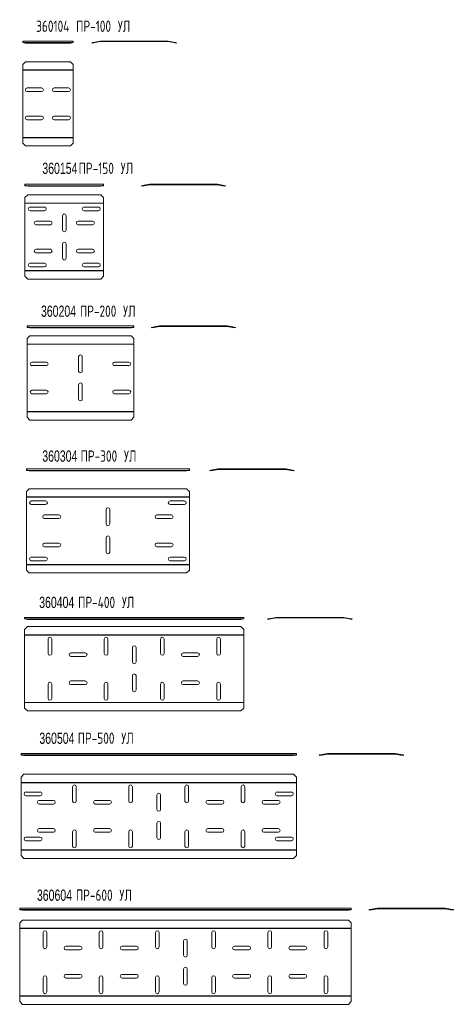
# Model space of a CAD drawing. Header units: millimetres. Extents: x 297 to 1069, y -748 to 1002.
import ezdxf

# ---------------------------------------------------------------- set-up
doc = ezdxf.new("R2010")
doc.units = ezdxf.units.MM
doc.styles.add('SLDTEXTSTYLE0', font='TXT', dxfattribs={"width": 0.7, "bigfont": 'bigfont'})
doc.styles.add('SLDTEXTSTYLE1', font='TXT', dxfattribs={"width": 0.7})

# ---------------------------------------------------------------- blocks, each defined once
blk = doc.blocks.new('SW_NOTE_0')
at = {"color": 0, "linetype": 'Continuous', "lineweight": 0, "char_height": 20, "attachment_point": 1}
for s, insert, style in [('360154', (0, 25.7), 'SLDTEXTSTYLE1'), ('\\M+18450\\M+18451-150 \\M+18454\\M+1844C', (64.6, 25.7), 'SLDTEXTSTYLE0')]:
    blk.add_mtext(s, dxfattribs=dict(at, insert=insert, style=style))
blk = doc.blocks.new('SW_NOTE_1')
at = {"color": 0, "linetype": 'Continuous', "lineweight": 0, "char_height": 20, "attachment_point": 1}
for s, insert, style in [('360204', (0, 25.7), 'SLDTEXTSTYLE1'), ('\\M+18450\\M+18451-200 \\M+18454\\M+1844C', (69.3, 25.7), 'SLDTEXTSTYLE0')]:
    blk.add_mtext(s, dxfattribs=dict(at, insert=insert, style=style))
blk = doc.blocks.new('SW_NOTE_2')
at = {"color": 0, "linetype": 'Continuous', "lineweight": 0, "char_height": 20, "attachment_point": 1}
for s, insert, style in [('360304', (0, 25.7), 'SLDTEXTSTYLE1'), ('\\M+18450\\M+18451-300 \\M+18454\\M+1844C', (68.2, 25.7), 'SLDTEXTSTYLE0')]:
    blk.add_mtext(s, dxfattribs=dict(at, insert=insert, style=style))
blk = doc.blocks.new('SW_NOTE_3')
at = {"color": 0, "linetype": 'Continuous', "lineweight": 0, "char_height": 20, "attachment_point": 1}
for s, insert, style in [('360404', (0, 25.7), 'SLDTEXTSTYLE1'), ('\\M+18450\\M+18451-400 \\M+18454\\M+1844C', (69.3, 25.7), 'SLDTEXTSTYLE0')]:
    blk.add_mtext(s, dxfattribs=dict(at, insert=insert, style=style))
blk = doc.blocks.new('SW_NOTE_4')
at = {"color": 0, "linetype": 'Continuous', "lineweight": 0, "char_height": 20, "attachment_point": 1}
for s, insert, style in [('360504', (0, 25.7), 'SLDTEXTSTYLE1'), ('\\M+18450\\M+18451-500 \\M+18454\\M+1844C', (68.2, 25.7), 'SLDTEXTSTYLE0')]:
    blk.add_mtext(s, dxfattribs=dict(at, insert=insert, style=style))
blk = doc.blocks.new('SW_NOTE_5')
at = {"color": 0, "linetype": 'Continuous', "lineweight": 0, "char_height": 20, "attachment_point": 1}
for s, insert, style in [('360604', (0, 25.7), 'SLDTEXTSTYLE1'), ('\\M+18450\\M+18451-600 \\M+18454\\M+1844C', (69.3, 25.7), 'SLDTEXTSTYLE0')]:
    blk.add_mtext(s, dxfattribs=dict(at, insert=insert, style=style))

msp = doc.modelspace()

# ---------------------------------------------------------------- linework, layer by layer
at = {"color": 7, "linetype": 'Continuous', "lineweight": 15}
for p, q in [((392.8, 964.2), (302.8, 964.2)), ((302.8, 964.1), (302.8, 964.2)), ((392.8, 964.1), (302.8, 964.1)), ((302.8, 964.1), (302.8, 962.4)), ((392.8, 964.2), (392.8, 964.1)), ((392.8, 962.4), (392.8, 964.1)), ((431.4, 962.4), (441, 964.1)), ((431.5, 961.5), (441.2, 963.2)), ((441.2, 963.2), (441, 964.1)), ((441.5, 963.2), (441.5, 964.2)), ((441.5, 964.2), (561.1, 964.2)), ((441.5, 963.2), (561.1, 963.2)), ((561.1, 963.2), (561.1, 964.2)), ((561.4, 963.2), (561.6, 964.1)), ((561.4, 963.2), (571.1, 961.5)), ((561.6, 964.1), (571.2, 962.4)), ((302.8, 961.5), (302.8, 962.4)), ((302.8, 962.4), (307.8, 961.6)), ((307.8, 960.6), (302.8, 961.5)), ((307.8, 961.6), (307.8, 960.6)), ((307.8, 961.6), (387.8, 961.6)), ((307.8, 960.6), (387.8, 960.6)), ((387.8, 961.6), (392.8, 962.4)), ((387.8, 960.6), (387.8, 961.6)), ((392.8, 961.5), (387.8, 960.6)), ((392.8, 962.4), (392.8, 961.5)), ((426.4, 961.6), (431.4, 962.4)), ((426.6, 960.6), (426.4, 961.6)), ((431.5, 961.5), (426.6, 960.6)), ((431.4, 962.4), (431.5, 961.5)), ((571.1, 961.5), (571.2, 962.4)), ((576, 960.6), (571.1, 961.5)), ((571.2, 962.4), (576.2, 961.6)), ((576.2, 961.6), (576, 960.6)), ((307.8, 927.4), (302.8, 922.5)), ((302.8, 922.5), (302.8, 912.9)), ((392.8, 912.9), (302.8, 912.9)), ((302.8, 912.3), (302.8, 912.9)), ((392.8, 912.3), (302.8, 912.3)), ((302.8, 912.3), (302.8, 792.8)), ((387.8, 927.4), (307.8, 927.4)), ((392.8, 922.5), (387.8, 927.4)), ((392.8, 912.9), (392.8, 922.5)), ((392.8, 912.9), (392.8, 912.3)), ((392.8, 792.8), (392.8, 912.3)), ((336.5, 880.8), (311, 880.8)), ((384.5, 880.8), (359, 880.8)), ((311, 874.3), (336.5, 874.3)), ((359, 874.3), (384.5, 874.3)), ((336.5, 830.8), (311, 830.8)), ((311, 824.3), (336.5, 824.3)), ((384.5, 830.8), (359, 830.8)), ((359, 824.3), (384.5, 824.3)), ((392.8, 792.8), (302.8, 792.8)), ((302.8, 792.3), (302.8, 792.8)), ((392.8, 792.3), (302.8, 792.3)), ((302.8, 792.3), (302.8, 782.6)), ((392.8, 792.8), (392.8, 792.3)), ((392.8, 782.6), (392.8, 792.3)), ((302.8, 782.6), (307.8, 777.7)), ((307.8, 777.7), (387.8, 777.7)), ((387.8, 777.7), (392.8, 782.6)), ((446.9, 709.6), (306.9, 709.6)), ((306.9, 709.6), (306.9, 707.9)), ((306.9, 709.6), (306.9, 709.6)), ((446.9, 709.6), (306.9, 709.6)), ((306.9, 706.9), (306.9, 707.9)), ((306.9, 707.9), (311.9, 707)), ((311.9, 706), (306.9, 706.9)), ((311.9, 707), (311.9, 706)), ((311.9, 707), (441.9, 707)), ((311.9, 706), (441.9, 706)), ((441.9, 707), (446.9, 707.9)), ((441.9, 706), (441.9, 707)), ((446.9, 706.9), (441.9, 706)), ((446.9, 707.9), (446.9, 709.6)), ((446.9, 709.6), (446.9, 709.6)), ((446.9, 707.9), (446.9, 706.9)), ((514, 707), (518.9, 707.9)), ((514.2, 706), (514, 707)), ((519.1, 706.9), (514.2, 706)), ((518.9, 707.9), (528.6, 709.6)), ((518.9, 707.9), (519.1, 706.9)), ((519.1, 706.9), (528.7, 708.6)), ((528.7, 708.6), (528.6, 709.6)), ((529.1, 708.6), (529.1, 709.6)), ((529.1, 709.6), (648.7, 709.6)), ((529.1, 708.6), (648.7, 708.6)), ((648.7, 708.6), (648.7, 709.6)), ((649, 708.6), (649.2, 709.6)), ((649, 708.6), (658.6, 706.9)), ((649.2, 709.6), (658.8, 707.9)), ((658.6, 706.9), (658.8, 707.9)), ((663.6, 706), (658.6, 706.9)), ((658.8, 707.9), (663.7, 707)), ((663.7, 707), (663.6, 706)), ((311.9, 690.8), (306.9, 685.8)), ((306.9, 685.8), (306.9, 676.2)), ((441.9, 690.8), (311.9, 690.8)), ((446.9, 685.8), (441.9, 690.8)), ((446.9, 676.2), (446.9, 685.8)), ((306.9, 675.7), (306.9, 676.2)), ((446.9, 676.2), (306.9, 676.2)), ((446.9, 675.7), (306.9, 675.7)), ((306.9, 675.7), (306.9, 556.1)), ((341.6, 669.1), (316.1, 669.1)), ((437.6, 669.1), (412.1, 669.1)), ((446.9, 676.2), (446.9, 675.7)), ((446.9, 556.1), (446.9, 675.7)), ((316.1, 662.6), (341.6, 662.6)), ((373.6, 653.6), (373.6, 628.1)), ((380.1, 628.1), (380.1, 653.6)), ((412.1, 662.6), (437.6, 662.6)), ((352.1, 644.1), (326.6, 644.1)), ((326.6, 637.6), (352.1, 637.6)), ((427.1, 644.1), (401.6, 644.1)), ((401.6, 637.6), (427.1, 637.6)), ((373.6, 603.6), (373.6, 578.1)), ((380.1, 578.1), (380.1, 603.6)), ((352.1, 594.1), (326.6, 594.1)), ((326.6, 587.6), (352.1, 587.6)), ((427.1, 594.1), (401.6, 594.1)), ((401.6, 587.6), (427.1, 587.6)), ((341.6, 569.1), (316.1, 569.1)), ((316.1, 562.6), (341.6, 562.6)), ((437.6, 569.1), (412.1, 569.1)), ((412.1, 562.6), (437.6, 562.6)), ((446.9, 556.1), (306.9, 556.1)), ((306.9, 555.6), (306.9, 556.1)), ((446.9, 555.6), (306.9, 555.6)), ((306.9, 555.6), (306.9, 546)), ((306.9, 546), (311.9, 541)), ((441.9, 541), (446.9, 546)), ((446.9, 556.1), (446.9, 555.6)), ((446.9, 546), (446.9, 555.6)), ((311.9, 541), (441.9, 541)), ((500.6, 457.8), (310.6, 457.8)), ((310.6, 457.8), (310.6, 456.1)), ((310.6, 457.8), (310.6, 457.8)), ((500.6, 457.8), (310.6, 457.8)), ((310.6, 455.1), (310.6, 456.1)), ((310.6, 456.1), (315.6, 455.2)), ((315.6, 454.2), (310.6, 455.1)), ((315.6, 455.2), (315.6, 454.2)), ((315.6, 455.2), (495.6, 455.2)), ((495.6, 455.2), (500.6, 456.1)), ((495.6, 454.2), (495.6, 455.2)), ((500.6, 455.1), (495.6, 454.2)), ((500.6, 456.1), (500.6, 457.8)), ((500.6, 457.8), (500.6, 457.8)), ((500.6, 456.1), (500.6, 455.1)), ((531.8, 455.2), (536.7, 456.1)), ((532, 454.2), (531.8, 455.2)), ((536.9, 455.1), (532, 454.2)), ((536.7, 456.1), (546.3, 457.8)), ((536.7, 456.1), (536.9, 455.1)), ((536.9, 455.1), (546.5, 456.8)), ((546.5, 456.8), (546.3, 457.8)), ((546.9, 456.8), (546.9, 457.8)), ((546.9, 457.8), (666.4, 457.8)), ((546.9, 456.8), (666.4, 456.8)), ((666.4, 456.8), (666.4, 457.8)), ((666.8, 456.8), (666.9, 457.8)), ((666.8, 456.8), (676.4, 455.1)), ((666.9, 457.8), (676.6, 456.1)), ((676.4, 455.1), (676.6, 456.1)), ((681.3, 454.2), (676.4, 455.1)), ((676.6, 456.1), (681.5, 455.2)), ((681.5, 455.2), (681.3, 454.2)), ((315.6, 440.2), (310.6, 435.3)), ((315.6, 454.2), (495.6, 454.2)), ((495.6, 440.2), (315.6, 440.2)), ((500.6, 435.3), (495.6, 440.2)), ((310.6, 435.3), (310.6, 425.6)), ((500.6, 425.6), (310.6, 425.6)), ((310.6, 425.1), (310.6, 425.6)), ((500.6, 425.1), (310.6, 425.1)), ((310.6, 425.1), (310.6, 305.5)), ((500.6, 425.6), (500.6, 435.3)), ((500.6, 425.6), (500.6, 425.1)), ((500.6, 305.5), (500.6, 425.1)), ((402.4, 403.1), (402.4, 377.6)), ((408.9, 377.6), (408.9, 403.1)), ((344.9, 393.6), (319.4, 393.6)), ((319.4, 387.1), (344.9, 387.1)), ((491.9, 393.6), (466.4, 393.6)), ((466.4, 387.1), (491.9, 387.1)), ((402.4, 353.1), (402.4, 327.6)), ((408.9, 327.6), (408.9, 353.1)), ((344.9, 343.6), (319.4, 343.6)), ((319.4, 337.1), (344.9, 337.1)), ((491.9, 343.6), (466.4, 343.6)), ((466.4, 337.1), (491.9, 337.1)), ((500.6, 305.5), (310.6, 305.5)), ((310.6, 305), (310.6, 305.5)), ((500.6, 305), (310.6, 305)), ((310.6, 305), (310.6, 295.4)), ((500.6, 305.5), (500.6, 305)), ((500.6, 295.4), (500.6, 305)), ((310.6, 295.4), (315.6, 290.5)), ((315.6, 290.5), (495.6, 290.5)), ((495.6, 290.5), (500.6, 295.4)), ((599.5, 203.6), (309.5, 203.6)), ((309.5, 203.6), (309.5, 201.9)), ((309.5, 203.6), (309.5, 203.6)), ((599.5, 203.6), (309.5, 203.6)), ((309.5, 201.9), (314.5, 201)), ((309.5, 200.9), (309.5, 201.9)), ((314.5, 200), (309.5, 200.9)), ((314.5, 201), (594.5, 201)), ((314.5, 201), (314.5, 200)), ((314.5, 200), (594.5, 200)), ((594.5, 201), (599.5, 201.9)), ((594.5, 200), (594.5, 201)), ((599.5, 200.9), (594.5, 200)), ((599.5, 201.9), (599.5, 203.6)), ((599.5, 203.6), (599.5, 203.6)), ((599.5, 201.9), (599.5, 200.9)), ((636, 201), (640.9, 201.9)), ((636.1, 200), (636, 201)), ((641.1, 200.9), (636.1, 200)), ((640.9, 201.9), (650.5, 203.6)), ((640.9, 201.9), (641.1, 200.9)), ((641.1, 200.9), (650.7, 202.6)), ((650.7, 202.6), (650.5, 203.6)), ((651, 202.6), (651, 203.6)), ((651, 203.6), (770.6, 203.6)), ((651, 202.6), (770.6, 202.6)), ((770.6, 202.6), (770.6, 203.6)), ((771, 202.6), (771.1, 203.6)), ((771, 202.6), (780.6, 200.9)), ((771.1, 203.6), (780.8, 201.9)), ((780.6, 200.9), (780.8, 201.9)), ((785.5, 200), (780.6, 200.9)), ((780.8, 201.9), (785.7, 201)), ((785.7, 201), (785.5, 200)), ((314.5, 168.4), (309.5, 163.5)), ((309.5, 163.5), (309.5, 153.8)), ((594.5, 168.4), (314.5, 168.4)), ((599.5, 163.5), (594.5, 168.4)), ((599.5, 153.8), (599.5, 163.5)), ((309.5, 153.3), (309.5, 153.8)), ((599.5, 153.8), (309.5, 153.8)), ((599.5, 153.3), (309.5, 153.3)), ((309.5, 153.3), (309.5, 33.8)), ((318.2, 146.8), (343.7, 146.8)), ((343.7, 140.3), (318.2, 140.3)), ((565.2, 146.8), (590.7, 146.8)), ((590.7, 140.3), (565.2, 140.3)), ((599.5, 153.8), (599.5, 153.3)), ((599.5, 33.8), (599.5, 153.3)), ((451.2, 105.8), (451.2, 131.3)), ((457.7, 131.3), (457.7, 105.8)), ((341.7, 121.8), (367.2, 121.8)), ((367.2, 115.3), (341.7, 115.3)), ((541.7, 121.8), (567.2, 121.8)), ((567.2, 115.3), (541.7, 115.3)), ((341.7, 71.8), (367.2, 71.8)), ((451.2, 55.8), (451.2, 81.3)), ((457.7, 81.3), (457.7, 55.8)), ((541.7, 71.8), (567.2, 71.8)), ((367.2, 65.3), (341.7, 65.3)), ((567.2, 65.3), (541.7, 65.3)), ((318.2, 46.8), (343.7, 46.8)), ((343.7, 40.3), (318.2, 40.3)), ((565.2, 46.8), (590.7, 46.8)), ((590.7, 40.3), (565.2, 40.3)), ((599.5, 33.8), (309.5, 33.8)), ((309.5, 33.2), (309.5, 33.8)), ((599.5, 33.2), (309.5, 33.2)), ((309.5, 33.2), (309.5, 23.6)), ((309.5, 23.6), (314.5, 18.7)), ((314.5, 18.7), (594.5, 18.7)), ((594.5, 18.7), (599.5, 23.6)), ((599.5, 33.8), (599.5, 33.2)), ((599.5, 23.6), (599.5, 33.2)), ((696.3, -60.3), (306.3, -60.3)), ((306.3, -60.4), (306.3, -60.3)), ((696.3, -60.4), (306.3, -60.4)), ((306.3, -60.4), (306.3, -62.1)), ((306.3, -62.1), (311.3, -62.9)), ((306.3, -63.1), (306.3, -62.1)), ((311.3, -63.9), (306.3, -63.1)), ((311.3, -62.9), (691.3, -62.9)), ((311.3, -62.9), (311.3, -63.9)), ((311.3, -63.9), (691.3, -63.9)), ((691.3, -62.9), (696.3, -62.1)), ((691.3, -63.9), (691.3, -62.9)), ((696.3, -63.1), (691.3, -63.9)), ((696.3, -60.3), (696.3, -60.4)), ((696.3, -62.1), (696.3, -60.4)), ((696.3, -62.1), (696.3, -63.1)), ((739.1, -62.9), (744.1, -62.1)), ((739.3, -63.9), (739.1, -62.9)), ((744.2, -63.1), (739.3, -63.9)), ((744.1, -62.1), (753.7, -60.4)), ((744.1, -62.1), (744.2, -63.1)), ((744.2, -63.1), (753.9, -61.4)), ((753.9, -61.4), (753.7, -60.4)), ((754.2, -60.3), (873.8, -60.3)), ((754.2, -61.3), (754.2, -60.3)), ((754.2, -61.3), (873.8, -61.3)), ((873.8, -61.3), (873.8, -60.3)), ((874.1, -61.4), (874.3, -60.4)), ((874.1, -61.4), (883.8, -63.1)), ((874.3, -60.4), (883.9, -62.1)), ((883.8, -63.1), (883.9, -62.1)), ((888.7, -63.9), (883.8, -63.1)), ((883.9, -62.1), (888.9, -62.9)), ((888.9, -62.9), (888.7, -63.9)), ((311.3, -76.7), (306.3, -81.7)), ((306.3, -81.7), (306.3, -91.3)), ((691.3, -76.7), (311.3, -76.7)), ((696.3, -81.7), (691.3, -76.7)), ((696.3, -91.3), (696.3, -81.7)), ((696.3, -91.3), (306.3, -91.3)), ((306.3, -91.8), (306.3, -91.3)), ((696.3, -91.8), (306.3, -91.8)), ((306.3, -91.8), (306.3, -211.4)), ((348.1, -98.9), (348.1, -124.4)), ((354.6, -124.4), (354.6, -98.9)), ((448.1, -98.9), (448.1, -124.4)), ((454.6, -124.4), (454.6, -98.9)), ((548.1, -98.9), (548.1, -124.4)), ((554.6, -124.4), (554.6, -98.9)), ((648.1, -98.9), (648.1, -124.4)), ((654.6, -124.4), (654.6, -98.9)), ((696.3, -91.3), (696.3, -91.8)), ((696.3, -211.4), (696.3, -91.8)), ((498.1, -113.9), (498.1, -139.4)), ((504.6, -139.4), (504.6, -113.9)), ((414.1, -123.4), (388.6, -123.4)), ((388.6, -129.9), (414.1, -129.9)), ((614.1, -123.4), (588.6, -123.4)), ((588.6, -129.9), (614.1, -129.9)), ((414.1, -173.4), (388.6, -173.4)), ((498.1, -163.9), (498.1, -189.4)), ((504.6, -189.4), (504.6, -163.9)), ((614.1, -173.4), (588.6, -173.4)), ((348.1, -178.9), (348.1, -204.4)), ((354.6, -204.4), (354.6, -178.9)), ((388.6, -179.9), (414.1, -179.9)), ((448.1, -178.9), (448.1, -204.4)), ((454.6, -204.4), (454.6, -178.9)), ((548.1, -178.9), (548.1, -204.4)), ((554.6, -204.4), (554.6, -178.9)), ((588.6, -179.9), (614.1, -179.9)), ((648.1, -178.9), (648.1, -204.4)), ((654.6, -204.4), (654.6, -178.9)), ((696.3, -211.4), (306.3, -211.4)), ((306.3, -211.9), (306.3, -211.4)), ((696.3, -211.9), (306.3, -211.9)), ((306.3, -211.9), (306.3, -221.5)), ((306.3, -221.5), (311.3, -226.5)), ((311.3, -226.5), (691.3, -226.5)), ((691.3, -226.5), (696.3, -221.5)), ((696.3, -211.4), (696.3, -211.9)), ((696.3, -221.5), (696.3, -211.9)), ((299.9, -302.4), (299.9, -302.3)), ((789.9, -302.3), (299.9, -302.3)), ((789.9, -302.4), (299.9, -302.4)), ((299.9, -302.4), (299.9, -304.1)), ((299.9, -305), (299.9, -304.1)), ((299.9, -304.1), (304.9, -304.9)), ((304.9, -305.9), (299.9, -305)), ((304.9, -304.9), (304.9, -305.9)), ((304.9, -304.9), (784.9, -304.9)), ((304.9, -305.9), (784.9, -305.9)), ((784.9, -304.9), (789.9, -304.1)), ((784.9, -305.9), (784.9, -304.9)), ((789.9, -305), (784.9, -305.9)), ((789.9, -302.3), (789.9, -302.4)), ((789.9, -304.1), (789.9, -302.4)), ((789.9, -304.1), (789.9, -305)), ((830.7, -304.9), (835.6, -304.1)), ((830.9, -305.9), (830.7, -304.9)), ((835.8, -305), (830.9, -305.9)), ((835.6, -304.1), (845.3, -302.4)), ((835.6, -304.1), (835.8, -305)), ((835.8, -305), (845.5, -303.3)), ((845.5, -303.3), (845.3, -302.4)), ((845.8, -303.3), (845.8, -302.3)), ((845.8, -302.3), (965.4, -302.3)), ((845.8, -303.3), (965.4, -303.3)), ((965.4, -303.3), (965.4, -302.3)), ((965.7, -303.3), (965.9, -302.4)), ((965.7, -303.3), (975.3, -305)), ((965.9, -302.4), (975.5, -304.1)), ((975.3, -305), (975.5, -304.1)), ((980.3, -305.9), (975.3, -305)), ((975.5, -304.1), (980.4, -304.9)), ((980.4, -304.9), (980.3, -305.9)), ((304.9, -339.1), (299.9, -344.1)), ((299.9, -344.1), (299.9, -353.7)), ((784.9, -339.1), (304.9, -339.1)), ((789.9, -344.1), (784.9, -339.1)), ((789.9, -353.7), (789.9, -344.1)), ((789.9, -353.7), (299.9, -353.7)), ((299.9, -354.2), (299.9, -353.7)), ((789.9, -354.2), (299.9, -354.2)), ((299.9, -354.2), (299.9, -473.8)), ((391.6, -361.3), (391.6, -386.8)), ((398.1, -386.8), (398.1, -361.3)), ((491.6, -361.3), (491.6, -386.8)), ((498.1, -386.8), (498.1, -361.3)), ((591.6, -361.3), (591.6, -386.8)), ((598.1, -386.8), (598.1, -361.3)), ((691.6, -361.3), (691.6, -386.8)), ((698.1, -386.8), (698.1, -361.3)), ((789.9, -353.7), (789.9, -354.2)), ((789.9, -473.8), (789.9, -354.2)), ((334.1, -370.8), (308.6, -370.8)), ((308.6, -377.3), (334.1, -377.3)), ((541.6, -376.3), (541.6, -401.8)), ((548.1, -401.8), (548.1, -376.3)), ((781.1, -370.8), (755.6, -370.8)), ((755.6, -377.3), (781.1, -377.3)), ((357.6, -385.8), (332.1, -385.8)), ((332.1, -392.3), (357.6, -392.3)), ((457.6, -385.8), (432.1, -385.8)), ((432.1, -392.3), (457.6, -392.3)), ((657.6, -385.8), (632.1, -385.8)), ((632.1, -392.3), (657.6, -392.3)), ((757.6, -385.8), (732.1, -385.8)), ((732.1, -392.3), (757.6, -392.3)), ((357.6, -435.8), (332.1, -435.8)), ((457.6, -435.8), (432.1, -435.8)), ((541.6, -426.3), (541.6, -451.8)), ((548.1, -451.8), (548.1, -426.3)), ((657.6, -435.8), (632.1, -435.8)), ((757.6, -435.8), (732.1, -435.8)), ((334.1, -450.8), (308.6, -450.8)), ((332.1, -442.3), (357.6, -442.3)), ((391.6, -441.3), (391.6, -466.8)), ((398.1, -466.8), (398.1, -441.3)), ((432.1, -442.3), (457.6, -442.3)), ((491.6, -441.3), (491.6, -466.8)), ((498.1, -466.8), (498.1, -441.3)), ((591.6, -441.3), (591.6, -466.8)), ((598.1, -466.8), (598.1, -441.3)), ((632.1, -442.3), (657.6, -442.3)), ((691.6, -441.3), (691.6, -466.8)), ((698.1, -466.8), (698.1, -441.3)), ((732.1, -442.3), (757.6, -442.3)), ((781.1, -450.8), (755.6, -450.8)), ((308.6, -457.3), (334.1, -457.3)), ((755.6, -457.3), (781.1, -457.3)), ((789.9, -473.8), (299.9, -473.8)), ((299.9, -474.3), (299.9, -473.8)), ((789.9, -474.3), (299.9, -474.3)), ((299.9, -474.3), (299.9, -483.9)), ((299.9, -483.9), (304.9, -488.9)), ((304.9, -488.9), (784.9, -488.9)), ((784.9, -488.9), (789.9, -483.9)), ((789.9, -473.8), (789.9, -474.3)), ((789.9, -483.9), (789.9, -474.3)), ((297.5, -577.3), (297.5, -577.2)), ((887.5, -577.2), (297.5, -577.2)), ((887.5, -577.3), (297.5, -577.3)), ((297.5, -577.3), (297.5, -579)), ((887.5, -577.2), (887.5, -577.3)), ((887.5, -579), (887.5, -577.3)), ((924.4, -579), (934, -577.3)), ((934.2, -578.3), (934, -577.3)), ((934.5, -578.2), (934.5, -577.2)), ((934.5, -577.2), (1054.1, -577.2)), ((1054.1, -578.2), (1054.1, -577.2)), ((1054.4, -578.3), (1054.6, -577.3)), ((1054.6, -577.3), (1064.2, -579)), ((297.5, -580), (297.5, -579)), ((297.5, -579), (302.5, -579.8)), ((302.5, -580.8), (297.5, -580)), ((302.5, -579.8), (302.5, -580.8)), ((302.5, -579.8), (882.5, -579.8)), ((302.5, -580.8), (882.5, -580.8)), ((882.5, -579.8), (887.5, -579)), ((882.5, -580.8), (882.5, -579.8)), ((887.5, -580), (882.5, -580.8)), ((887.5, -579), (887.5, -580)), ((919.4, -579.8), (924.4, -579)), ((919.6, -580.8), (919.4, -579.8)), ((924.5, -580), (919.6, -580.8)), ((924.4, -579), (924.5, -580)), ((924.5, -580), (934.2, -578.3)), ((934.5, -578.2), (1054.1, -578.2)), ((1054.4, -578.3), (1064.1, -580)), ((1064.1, -580), (1064.2, -579)), ((1069, -580.8), (1064.1, -580)), ((1064.2, -579), (1069.2, -579.8)), ((1069.2, -579.8), (1069, -580.8)), ((302.5, -598.4), (297.5, -603.4)), ((297.5, -603.4), (297.5, -613)), ((882.5, -598.4), (302.5, -598.4)), ((887.5, -603.4), (882.5, -598.4)), ((887.5, -613), (887.5, -603.4)), ((887.5, -613), (297.5, -613)), ((297.5, -613.5), (297.5, -613)), ((887.5, -613.5), (297.5, -613.5)), ((297.5, -613.5), (297.5, -733.1)), ((339.2, -646), (339.2, -620.5)), ((345.7, -620.5), (345.7, -646)), ((439.2, -646), (439.2, -620.5)), ((445.7, -620.5), (445.7, -646)), ((539.2, -646), (539.2, -620.5)), ((545.7, -620.5), (545.7, -646)), ((639.2, -646), (639.2, -620.5)), ((645.7, -620.5), (645.7, -646)), ((739.2, -646), (739.2, -620.5)), ((745.7, -620.5), (745.7, -646)), ((839.2, -646), (839.2, -620.5)), ((845.7, -620.5), (845.7, -646)), ((887.5, -613), (887.5, -613.5)), ((887.5, -733.1), (887.5, -613.5)), ((379.7, -645), (405.2, -645)), ((479.7, -645), (505.2, -645)), ((589.2, -661), (589.2, -635.5)), ((595.7, -635.5), (595.7, -661)), ((679.7, -645), (705.2, -645)), ((779.7, -645), (805.2, -645)), ((405.2, -651.5), (379.7, -651.5)), ((505.2, -651.5), (479.7, -651.5)), ((705.2, -651.5), (679.7, -651.5)), ((805.2, -651.5), (779.7, -651.5)), ((379.7, -695), (405.2, -695)), ((479.7, -695), (505.2, -695)), ((589.2, -711), (589.2, -685.5)), ((595.7, -685.5), (595.7, -711)), ((679.7, -695), (705.2, -695)), ((779.7, -695), (805.2, -695)), ((339.2, -726), (339.2, -700.5)), ((345.7, -700.5), (345.7, -726)), ((405.2, -701.5), (379.7, -701.5)), ((439.2, -726), (439.2, -700.5)), ((445.7, -700.5), (445.7, -726)), ((505.2, -701.5), (479.7, -701.5)), ((539.2, -726), (539.2, -700.5)), ((545.7, -700.5), (545.7, -726)), ((639.2, -726), (639.2, -700.5)), ((645.7, -700.5), (645.7, -726)), ((705.2, -701.5), (679.7, -701.5)), ((739.2, -726), (739.2, -700.5)), ((745.7, -700.5), (745.7, -726)), ((805.2, -701.5), (779.7, -701.5)), ((839.2, -726), (839.2, -700.5)), ((845.7, -700.5), (845.7, -726)), ((887.5, -733.1), (297.5, -733.1)), ((297.5, -733.6), (297.5, -733.1)), ((887.5, -733.6), (297.5, -733.6)), ((297.5, -733.6), (297.5, -743.2)), ((887.5, -733.1), (887.5, -733.6)), ((887.5, -743.2), (887.5, -733.6)), ((297.5, -743.2), (302.5, -748.2)), ((302.5, -748.2), (882.5, -748.2)), ((882.5, -748.2), (887.5, -743.2))]:
    msp.add_line(p, q, dxfattribs=at)
for centre, radius, start, end in [((441.5, 961.2), 3, 90, 100), ((441.5, 961.2), 2, 90, 100), ((561.1, 961.2), 3, 80, 90), ((561.1, 961.2), 2, 80, 90), ((311, 877.6), 3.25, 90, 270), ((336.5, 877.6), 3.25, 270, 90), ((359, 877.6), 3.25, 90, 270), ((384.5, 877.6), 3.25, 270, 90), ((311, 827.6), 3.25, 90, 270), ((336.5, 827.6), 3.25, 270, 90), ((359, 827.6), 3.25, 90, 270), ((384.5, 827.6), 3.25, 270, 90), ((529.1, 706.6), 3, 90, 100), ((529.1, 706.6), 2, 90, 100), ((648.7, 706.6), 3, 80, 90), ((648.7, 706.6), 2, 80, 90), ((316.1, 665.9), 3.25, 90, 270), ((341.6, 665.9), 3.25, 270, 90), ((412.1, 665.9), 3.25, 90, 270), ((437.6, 665.9), 3.25, 270, 90), ((376.9, 653.6), 3.25, 0, 180), ((326.6, 640.9), 3.25, 90, 270), ((352.1, 640.9), 3.25, 270, 90), ((401.6, 640.9), 3.25, 90, 270), ((427.1, 640.9), 3.25, 270, 90), ((376.9, 628.1), 3.25, 180, 0), ((376.9, 603.6), 3.25, 0, 180), ((326.6, 590.9), 3.25, 90, 270), ((352.1, 590.9), 3.25, 270, 90), ((376.9, 578.1), 3.25, 180, 0), ((401.6, 590.9), 3.25, 90, 270), ((427.1, 590.9), 3.25, 270, 90), ((316.1, 565.9), 3.25, 90, 270), ((341.6, 565.9), 3.25, 270, 90), ((412.1, 565.9), 3.25, 90, 270), ((437.6, 565.9), 3.25, 270, 90), ((546.9, 454.8), 3, 90, 100), ((546.9, 454.8), 2, 90, 100), ((666.4, 454.8), 3, 80, 90), ((666.4, 454.8), 2, 80, 90), ((405.6, 403.1), 3.25, 0, 180), ((319.4, 390.3), 3.25, 90, 270), ((344.9, 390.3), 3.25, 270, 90), ((466.4, 390.3), 3.25, 90, 270), ((491.9, 390.3), 3.25, 270, 90), ((405.6, 377.6), 3.25, 180, 0), ((405.6, 353.1), 3.25, 0, 180), ((319.4, 340.3), 3.25, 90, 270), ((344.9, 340.3), 3.25, 270, 90), ((466.4, 340.3), 3.25, 90, 270), ((491.9, 340.3), 3.25, 270, 90), ((405.6, 327.6), 3.25, 180, 0), ((651, 200.6), 3, 90, 100), ((651, 200.6), 2, 90, 100), ((770.6, 200.6), 3, 80, 90), ((770.6, 200.6), 2, 80, 90), ((318.2, 143.5), 3.25, 90, 270), ((343.7, 143.5), 3.25, 270, 90), ((565.2, 143.5), 3.25, 90, 270), ((590.7, 143.5), 3.25, 270, 90), ((454.5, 131.3), 3.25, 0, 180), ((341.7, 118.5), 3.25, 90, 270), ((367.2, 118.5), 3.25, 270, 90), ((454.5, 105.8), 3.25, 180, 0), ((541.7, 118.5), 3.25, 90, 270), ((567.2, 118.5), 3.25, 270, 90), ((341.7, 68.5), 3.25, 90, 270), ((367.2, 68.5), 3.25, 270, 90), ((454.5, 81.3), 3.25, 0, 180), ((541.7, 68.5), 3.25, 90, 270), ((567.2, 68.5), 3.25, 270, 90), ((454.5, 55.8), 3.25, 180, 0), ((318.2, 43.5), 3.25, 90, 270), ((343.7, 43.5), 3.25, 270, 90), ((565.2, 43.5), 3.25, 90, 270), ((590.7, 43.5), 3.25, 270, 90), ((754.2, -63.3), 3, 90, 100), ((754.2, -63.3), 2, 90, 100), ((873.8, -63.3), 3, 80, 90), ((873.8, -63.3), 2, 80, 90), ((351.3, -98.9), 3.25, 0, 180), ((451.3, -98.9), 3.25, 0, 180), ((551.3, -98.9), 3.25, 0, 180), ((651.3, -98.9), 3.25, 0, 180), ((501.3, -113.9), 3.25, 0, 180), ((351.3, -124.4), 3.25, 180, 0), ((388.6, -126.6), 3.25, 90, 270), ((414.1, -126.6), 3.25, 270, 90), ((451.3, -124.4), 3.25, 180, 0), ((501.3, -139.4), 3.25, 180, 0), ((551.3, -124.4), 3.25, 180, 0), ((588.6, -126.6), 3.25, 90, 270), ((614.1, -126.6), 3.25, 270, 90), ((651.3, -124.4), 3.25, 180, 0), ((388.6, -176.6), 3.25, 90, 270), ((414.1, -176.6), 3.25, 270, 90), ((501.3, -163.9), 3.25, 0, 180), ((588.6, -176.6), 3.25, 90, 270), ((614.1, -176.6), 3.25, 270, 90), ((351.3, -178.9), 3.25, 0, 180), ((451.3, -178.9), 3.25, 0, 180), ((501.3, -189.4), 3.25, 180, 0), ((551.3, -178.9), 3.25, 0, 180), ((651.3, -178.9), 3.25, 0, 180), ((351.3, -204.4), 3.25, 180, 0), ((451.3, -204.4), 3.25, 180, 0), ((551.3, -204.4), 3.25, 180, 0), ((651.3, -204.4), 3.25, 180, 0), ((845.8, -305.3), 3, 90, 100), ((845.8, -305.3), 2, 90, 100), ((965.4, -305.3), 3, 80, 90), ((965.4, -305.3), 2, 80, 90), ((394.9, -361.3), 3.25, 360, 180), ((494.9, -361.3), 3.25, 0, 180), ((594.9, -361.3), 3.25, 0, 180), ((694.9, -361.3), 3.25, 360, 180), ((308.6, -374), 3.25, 90, 270), ((334.1, -374), 3.25, 270, 90), ((544.9, -376.3), 3.25, 0, 180), ((755.6, -374), 3.25, 90, 270), ((781.1, -374), 3.25, 270, 90), ((332.1, -389), 3.25, 90, 270), ((357.6, -389), 3.25, 270, 90), ((394.9, -386.8), 3.25, 180, 0), ((432.1, -389), 3.25, 90, 270), ((457.6, -389), 3.25, 270, 90), ((494.9, -386.8), 3.25, 180, 0), ((544.9, -401.8), 3.25, 180, 0), ((594.9, -386.8), 3.25, 180, 0), ((632.1, -389), 3.25, 90, 270), ((657.6, -389), 3.25, 270, 90), ((694.9, -386.8), 3.25, 180, 0), ((732.1, -389), 3.25, 90, 270), ((757.6, -389), 3.25, 270, 90), ((332.1, -439), 3.25, 90, 270), ((357.6, -439), 3.25, 270, 90), ((432.1, -439), 3.25, 90, 270), ((457.6, -439), 3.25, 270, 90), ((544.9, -426.3), 3.25, 0, 180), ((632.1, -439), 3.25, 90, 270), ((657.6, -439), 3.25, 270, 90), ((732.1, -439), 3.25, 90, 270), ((757.6, -439), 3.25, 270, 90), ((308.6, -454), 3.25, 90, 270), ((334.1, -454), 3.25, 270, 90), ((394.9, -441.3), 3.25, 0, 180), ((494.9, -441.3), 3.25, 0, 180), ((544.9, -451.8), 3.25, 180, 0), ((594.9, -441.3), 3.25, 0, 180), ((694.9, -441.3), 3.25, 0, 180), ((755.6, -454), 3.25, 90, 270), ((781.1, -454), 3.25, 270, 90), ((394.9, -466.8), 3.25, 180, 0), ((494.9, -466.8), 3.25, 180, 0), ((594.9, -466.8), 3.25, 180, 0), ((694.9, -466.8), 3.25, 180, 0), ((934.5, -580.2), 3, 90, 100), ((1054.1, -580.2), 3, 80, 90), ((934.5, -580.2), 2, 90, 100), ((1054.1, -580.2), 2, 80, 90), ((342.5, -620.5), 3.25, 0, 180), ((442.5, -620.5), 3.25, 0, 180), ((542.5, -620.5), 3.25, 0, 180), ((642.5, -620.5), 3.25, 0, 180), ((742.5, -620.5), 3.25, 0, 180), ((842.5, -620.5), 3.25, 0, 180), ((342.5, -646), 3.25, 180, 0), ((379.7, -648.3), 3.25, 90, 270), ((405.2, -648.3), 3.25, 270, 90), ((442.5, -646), 3.25, 180, 0), ((479.7, -648.3), 3.25, 90, 270), ((505.2, -648.3), 3.25, 270, 90), ((542.5, -646), 3.25, 180, 0), ((592.5, -635.5), 3.25, 0, 180), ((642.5, -646), 3.25, 180, 0), ((679.7, -648.3), 3.25, 90, 270), ((705.2, -648.3), 3.25, 270, 90), ((742.5, -646), 3.25, 180, 0), ((779.7, -648.3), 3.25, 90, 270), ((805.2, -648.3), 3.25, 270, 90), ((842.5, -646), 3.25, 180, 0), ((592.5, -661), 3.25, 180, 0), ((592.5, -685.5), 3.25, 0, 180), ((342.5, -700.5), 3.25, 0, 180), ((379.7, -698.3), 3.25, 90, 270), ((405.2, -698.3), 3.25, 270, 90), ((442.5, -700.5), 3.25, 0, 180), ((479.7, -698.3), 3.25, 90, 270), ((505.2, -698.3), 3.25, 270, 90), ((542.5, -700.5), 3.25, 0, 180), ((642.5, -700.5), 3.25, 0, 180), ((679.7, -698.3), 3.25, 90, 270), ((705.2, -698.3), 3.25, 270, 90), ((742.5, -700.5), 3.25, 0, 180), ((779.7, -698.3), 3.25, 90, 270), ((805.2, -698.3), 3.25, 270, 90), ((842.5, -700.5), 3.25, 0, 180), ((592.5, -711), 3.25, 180, 360), ((342.5, -726), 3.25, 180, 0), ((442.5, -726), 3.25, 180, 0), ((542.5, -726), 3.25, 180, 0), ((642.5, -726), 3.25, 180, 0), ((742.5, -726), 3.25, 180, 0), ((842.5, -726), 3.25, 180, 0)]:
    msp.add_arc(centre, radius, start, end, dxfattribs=at)

# ---------------------------------------------------------------- block references
at = {"color": 7, "linetype": 'Continuous', "lineweight": 0}
for name, p in [('SW_NOTE_0', (337.8, 722.2)), ('SW_NOTE_1', (335.4, 468.2)), ('SW_NOTE_2', (337.7, 210.7)), ('SW_NOTE_3', (332.2, -49.4)), ('SW_NOTE_4', (332.5, -290.9)), ('SW_NOTE_5', (328.2, -569.9))]:
    msp.add_blockref(name, p, dxfattribs=at)

# ---------------------------------------------------------------- texts
at = {"color": 7, "linetype": 'Continuous', "lineweight": 0, "insert": (326.8, 1000.4), "char_height": 20, "attachment_point": 1, "style": 'SLDTEXTSTYLE0'}
msp.add_mtext('360104 \\M+18450\\M+18451-100 \\M+18454\\M+1844C', dxfattribs=at)

doc.saveas('drawing.dxf')
